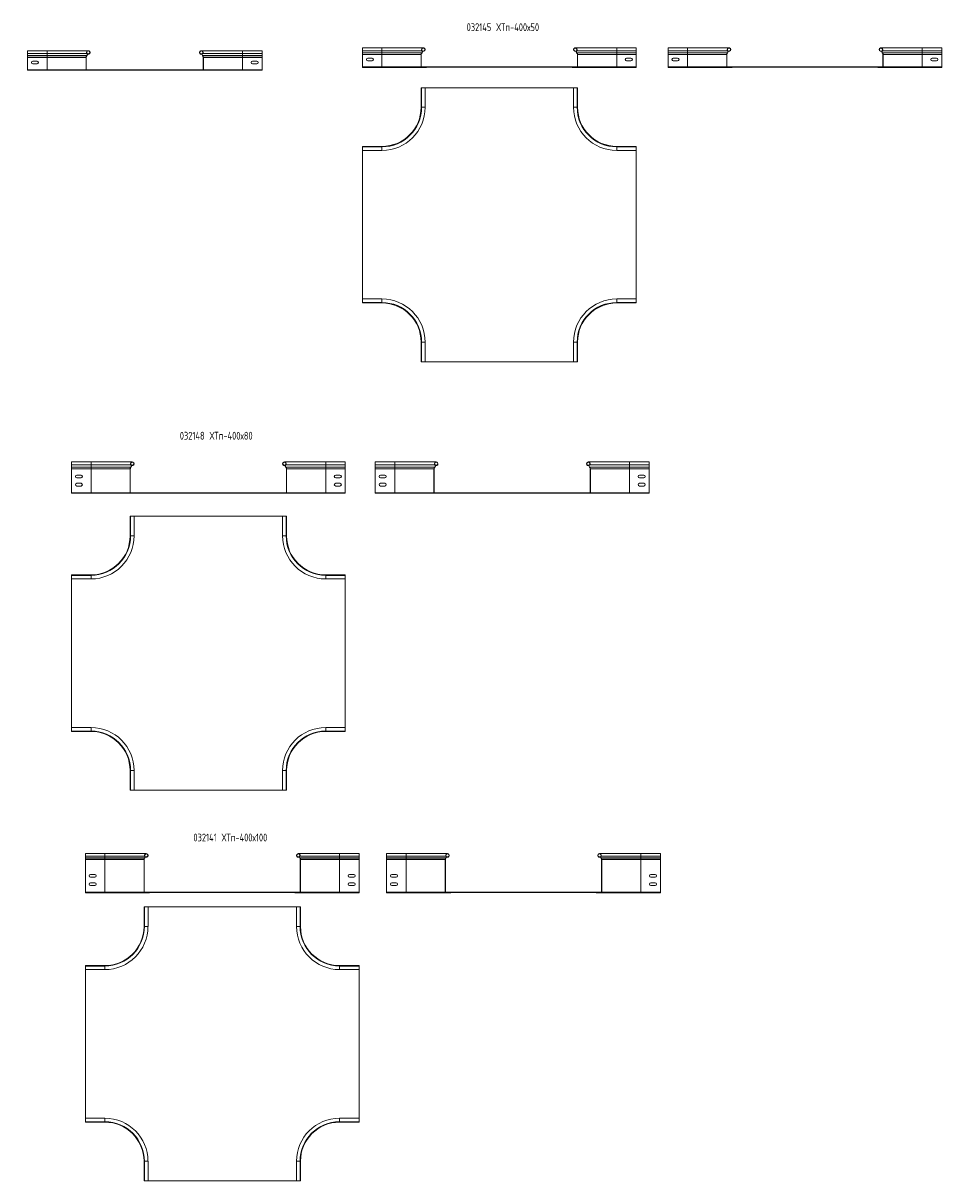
# Model space of a CAD drawing. Header units: millimetres. Extents: x -110 to 6455, y -3219 to 345.
# Tile 5 of 5: x 4106 to 6455, y -3219 to -261. Entities that reach past the tile are written whole.
import ezdxf

# ---------------------------------------------------------------- set-up
doc = ezdxf.new("R2010")
doc.units = ezdxf.units.MM
doc.styles.add('SLDTEXTSTYLE0', font='TXT', dxfattribs={"width": 0.7, "bigfont": 'bigfont'})

msp = doc.modelspace()

# ---------------------------------------------------------------- linework, layer by layer
at = {"color": 7, "linetype": 'Continuous', "lineweight": 15}
for p, q in [((5023.8, -324.1), (4973.8, -324.1)), ((4973.8, -331.5), (4973.8, -324.1)), ((5129.4, -324.1), (5023.8, -324.1)), ((5623.8, -324.1), (5518.1, -324.1)), ((5673.8, -324.1), (5623.8, -324.1)), ((5673.8, -331.5), (5673.8, -324.1)), ((5805.1, -324.1), (5755.1, -324.1)), ((5755.1, -331.5), (5755.1, -324.1)), ((5910.8, -324.1), (5805.1, -324.1)), ((6405.1, -324.1), (6299.4, -324.1)), ((6455.1, -324.1), (6405.1, -324.1)), ((6455.1, -331.5), (6455.1, -324.1)), ((4167.4, -331.3), (4117.4, -331.3)), ((4117.4, -338.7), (4117.4, -331.3)), ((4117.4, -338.7), (4167.4, -338.7)), ((4117.4, -344), (4117.4, -338.7)), ((4117.4, -344.4), (4117.4, -344)), ((4117.4, -344), (4167.4, -344)), ((4117.4, -344.4), (4167.4, -344.4)), ((4117.4, -348.5), (4117.4, -344.4)), ((4117.4, -379.8), (4117.4, -348.5)), ((4117.4, -348.5), (4167.4, -348.5)), ((4273, -331.3), (4167.4, -331.3)), ((4167.4, -344), (4167.4, -338.7)), ((4167.4, -338.7), (4269.5, -338.7)), ((4167.4, -344), (4269.4, -344)), ((4167.4, -344.4), (4167.4, -344)), ((4167.4, -348.5), (4167.4, -344.4)), ((4167.4, -344.4), (4269, -344.4)), ((4167.4, -348.5), (4267.4, -348.5)), ((4167.4, -379.8), (4167.4, -348.5)), ((4267.4, -379.8), (4267.4, -348.5)), ((4267.4, -348.5), (4267.9, -348.5)), ((4267.9, -379.8), (4267.9, -348.5)), ((4269, -344.4), (4269.4, -344)), ((4269, -344.4), (4269.4, -344.8)), ((4269.4, -344), (4269.8, -344.4)), ((4269.4, -344.8), (4269.8, -344.4)), ((4269.5, -338.7), (4270, -338.4)), ((4270.7, -339.6), (4274.4, -339.6)), ((4270.8, -340.1), (4274.6, -340.1)), ((4274.6, -340.1), (4274.4, -339.6)), ((4560.1, -340.1), (4560.3, -339.6)), ((4560.1, -340.1), (4563.9, -340.1)), ((4560.3, -339.6), (4564.1, -339.6)), ((4667.4, -331.3), (4561.7, -331.3)), ((4565.2, -338.7), (4564.8, -338.4)), ((4565.4, -344), (4565, -344.4)), ((4565.3, -344.8), (4565, -344.4)), ((4565.2, -338.7), (4667.4, -338.7)), ((4565.7, -344.4), (4565.3, -344.8)), ((4565.7, -344.4), (4565.4, -344)), ((4565.4, -344), (4667.4, -344)), ((4565.7, -344.4), (4667.4, -344.4)), ((4567.4, -348.5), (4566.8, -348.5)), ((4566.8, -379.8), (4566.8, -348.5)), ((4567.4, -379.8), (4567.4, -348.5)), ((4567.4, -348.5), (4667.4, -348.5)), ((4717.4, -331.3), (4667.4, -331.3)), ((4667.4, -344), (4667.4, -338.7)), ((4667.4, -338.7), (4717.4, -338.7)), ((4667.4, -344.4), (4667.4, -344)), ((4667.4, -344), (4717.4, -344)), ((4667.4, -348.5), (4667.4, -344.4)), ((4667.4, -344.4), (4717.4, -344.4)), ((4667.4, -379.8), (4667.4, -348.5)), ((4667.4, -348.5), (4717.4, -348.5)), ((4717.4, -338.7), (4717.4, -331.3)), ((4717.4, -344), (4717.4, -338.7)), ((4717.4, -344.4), (4717.4, -344)), ((4717.4, -348.5), (4717.4, -344.4)), ((4717.4, -379.8), (4717.4, -348.5)), ((4973.8, -331.5), (5023.8, -331.5)), ((4973.8, -336.8), (4973.8, -331.5)), ((4973.8, -336.8), (5023.8, -336.8)), ((4973.8, -337.2), (4973.8, -336.8)), ((4973.8, -337.2), (5023.8, -337.2)), ((4973.8, -341.3), (4973.8, -337.2)), ((4973.8, -372.6), (4973.8, -341.3)), ((4973.8, -341.3), (5023.8, -341.3)), ((4987.3, -350.6), (4998.3, -350.6)), ((5023.8, -331.5), (5125.9, -331.5)), ((5023.8, -336.8), (5023.8, -331.5)), ((5023.8, -337.2), (5023.8, -336.8)), ((5023.8, -336.8), (5125.7, -336.8)), ((5023.8, -341.3), (5023.8, -337.2)), ((5023.8, -337.2), (5125.4, -337.2)), ((5023.8, -372.6), (5023.8, -341.3)), ((5023.8, -341.3), (5123.8, -341.3)), ((5123.8, -341.3), (5124.3, -341.3)), ((5123.8, -372.6), (5123.8, -341.3)), ((5124.3, -372.6), (5124.3, -341.3)), ((5125.4, -337.2), (5125.7, -336.8)), ((5125.4, -337.2), (5125.8, -337.6)), ((5125.7, -336.8), (5126.1, -337.2)), ((5125.8, -337.6), (5126.1, -337.2)), ((5125.9, -331.5), (5126.4, -331.2)), ((5127.1, -332.4), (5130.8, -332.4)), ((5127.2, -332.9), (5131, -332.9)), ((5131, -332.9), (5130.8, -332.4)), ((5516.5, -332.9), (5516.7, -332.4)), ((5516.5, -332.9), (5520.3, -332.9)), ((5516.7, -332.4), (5520.4, -332.4)), ((5521.6, -331.5), (5521.2, -331.2)), ((5521.8, -336.8), (5521.4, -337.2)), ((5521.7, -337.6), (5521.4, -337.2)), ((5521.6, -331.5), (5623.8, -331.5)), ((5522.1, -337.2), (5521.7, -337.6)), ((5522.1, -337.2), (5521.8, -336.8)), ((5521.8, -336.8), (5623.8, -336.8)), ((5522.1, -337.2), (5623.8, -337.2)), ((5523.8, -341.3), (5523.2, -341.3)), ((5523.2, -372.6), (5523.2, -341.3)), ((5523.8, -372.6), (5523.8, -341.3)), ((5523.8, -341.3), (5623.8, -341.3)), ((5623.8, -336.8), (5623.8, -331.5)), ((5623.8, -331.5), (5673.8, -331.5)), ((5623.8, -337.2), (5623.8, -336.8)), ((5623.8, -336.8), (5673.8, -336.8)), ((5623.8, -341.3), (5623.8, -337.2)), ((5623.8, -337.2), (5673.8, -337.2)), ((5623.8, -372.6), (5623.8, -341.3)), ((5623.8, -341.3), (5673.8, -341.3)), ((5660.3, -350.6), (5649.3, -350.6)), ((5673.8, -336.8), (5673.8, -331.5)), ((5673.8, -337.2), (5673.8, -336.8)), ((5673.8, -341.3), (5673.8, -337.2)), ((5673.8, -372.6), (5673.8, -341.3)), ((5755.1, -331.5), (5805.1, -331.5)), ((5755.1, -336.8), (5755.1, -331.5)), ((5755.1, -336.8), (5805.1, -336.8)), ((5755.1, -337.2), (5755.1, -336.8)), ((5755.1, -337.2), (5805.1, -337.2)), ((5755.1, -341.3), (5755.1, -337.2)), ((5755.1, -372.6), (5755.1, -341.3)), ((5755.1, -341.3), (5805.1, -341.3)), ((5768.6, -350.6), (5779.6, -350.6)), ((5805.1, -331.5), (5907.3, -331.5)), ((5805.1, -336.8), (5805.1, -331.5)), ((5805.1, -337.2), (5805.1, -336.8)), ((5805.1, -336.8), (5907.1, -336.8)), ((5805.1, -337.2), (5906.7, -337.2)), ((5805.1, -341.3), (5805.1, -337.2)), ((5805.1, -341.3), (5905.1, -341.3)), ((5805.1, -372.6), (5805.1, -341.3)), ((5905.1, -372.6), (5905.1, -341.3)), ((5905.1, -341.3), (5905.6, -341.3)), ((5905.6, -372.6), (5905.6, -341.3)), ((5906.7, -337.2), (5907.1, -336.8)), ((5906.7, -337.2), (5907.1, -337.6)), ((5907.1, -336.8), (5907.5, -337.2)), ((5907.1, -337.6), (5907.5, -337.2)), ((5907.3, -331.5), (5907.7, -331.2)), ((5908.4, -332.4), (5912.2, -332.4)), ((5908.6, -332.9), (5912.4, -332.9)), ((5912.4, -332.9), (5912.2, -332.4)), ((6297.8, -332.9), (6298, -332.4)), ((6297.8, -332.9), (6301.6, -332.9)), ((6298, -332.4), (6301.8, -332.4)), ((6302.9, -331.5), (6302.5, -331.2)), ((6303.1, -336.8), (6302.7, -337.2)), ((6303, -337.6), (6302.7, -337.2)), ((6302.9, -331.5), (6405.1, -331.5)), ((6303.4, -337.2), (6303, -337.6)), ((6303.4, -337.2), (6303.1, -336.8)), ((6303.1, -336.8), (6405.1, -336.8)), ((6303.4, -337.2), (6405.1, -337.2)), ((6305.1, -341.3), (6304.5, -341.3)), ((6304.5, -372.6), (6304.5, -341.3)), ((6305.1, -372.6), (6305.1, -341.3)), ((6305.1, -341.3), (6405.1, -341.3)), ((6405.1, -336.8), (6405.1, -331.5)), ((6405.1, -331.5), (6455.1, -331.5)), ((6405.1, -337.2), (6405.1, -336.8)), ((6405.1, -336.8), (6455.1, -336.8)), ((6405.1, -341.3), (6405.1, -337.2)), ((6405.1, -337.2), (6455.1, -337.2)), ((6405.1, -372.6), (6405.1, -341.3)), ((6405.1, -341.3), (6455.1, -341.3)), ((6441.6, -350.6), (6430.6, -350.6)), ((6455.1, -336.8), (6455.1, -331.5)), ((6455.1, -337.2), (6455.1, -336.8)), ((6455.1, -341.3), (6455.1, -337.2)), ((6455.1, -372.6), (6455.1, -341.3)), ((4117.4, -381.3), (4117.4, -379.8)), ((4117.4, -379.8), (4167.4, -379.8)), ((4117.4, -381.3), (4167.4, -381.3)), ((4130.9, -357.8), (4141.9, -357.8)), ((4141.9, -364.8), (4130.9, -364.8)), ((4167.4, -379.8), (4267.4, -379.8)), ((4167.4, -381.3), (4167.4, -379.8)), ((4167.4, -381.3), (4268.9, -381.3)), ((4267.4, -379.8), (4267.9, -379.8)), ((4267.9, -380), (4268.9, -380)), ((4268.9, -380), (4268.9, -380.7)), ((4268.9, -380), (4565.9, -380)), ((4268.9, -380.7), (4565.9, -380.7)), ((4268.9, -381.3), (4268.9, -380.7)), ((4281.4, -380.7), (4268.9, -380.7)), ((4281.4, -381.3), (4268.9, -381.3)), ((4281.4, -381.3), (4281.4, -380.7)), ((4553.4, -380.7), (4565.9, -380.7)), ((4553.4, -381.3), (4553.4, -380.7)), ((4553.4, -381.3), (4565.9, -381.3)), ((4565.9, -380), (4565.9, -380.7)), ((4565.9, -380), (4566.8, -380)), ((4565.9, -381.3), (4565.9, -380.7)), ((4565.9, -381.3), (4667.4, -381.3)), ((4567.4, -379.8), (4566.8, -379.8)), ((4567.4, -379.8), (4667.4, -379.8)), ((4667.4, -381.3), (4667.4, -379.8)), ((4667.4, -379.8), (4717.4, -379.8)), ((4667.4, -381.3), (4717.4, -381.3)), ((4703.9, -357.8), (4692.9, -357.8)), ((4692.9, -364.8), (4703.9, -364.8)), ((4717.4, -381.3), (4717.4, -379.8)), ((4973.8, -372.6), (5023.8, -372.6)), ((4973.8, -374.1), (4973.8, -372.6)), ((4973.8, -374.1), (5023.8, -374.1)), ((4998.3, -357.6), (4987.3, -357.6)), ((5023.8, -372.6), (5123.8, -372.6)), ((5023.8, -374.1), (5023.8, -372.6)), ((5023.8, -374.1), (5125.3, -374.1)), ((5123.8, -372.6), (5124.3, -372.6)), ((5124.3, -372.8), (5125.3, -372.8)), ((5125.3, -372.8), (5125.3, -373.5)), ((5125.3, -372.8), (5522.3, -372.8)), ((5125.3, -374.1), (5125.3, -373.5)), ((5137.8, -373.5), (5125.3, -373.5)), ((5125.3, -373.5), (5522.3, -373.5)), ((5137.8, -374.1), (5125.3, -374.1)), ((5137.8, -374.1), (5137.8, -373.5)), ((5509.8, -373.5), (5522.3, -373.5)), ((5509.8, -374.1), (5509.8, -373.5)), ((5509.8, -374.1), (5522.3, -374.1)), ((5522.3, -372.8), (5522.3, -373.5)), ((5522.3, -372.8), (5523.2, -372.8)), ((5522.3, -374.1), (5522.3, -373.5)), ((5522.3, -374.1), (5623.8, -374.1)), ((5523.8, -372.6), (5523.2, -372.6)), ((5523.8, -372.6), (5623.8, -372.6)), ((5623.8, -374.1), (5623.8, -372.6)), ((5623.8, -372.6), (5673.8, -372.6)), ((5623.8, -374.1), (5673.8, -374.1)), ((5649.3, -357.6), (5660.3, -357.6)), ((5673.8, -374.1), (5673.8, -372.6)), ((5755.1, -372.6), (5805.1, -372.6)), ((5755.1, -374.1), (5755.1, -372.6)), ((5755.1, -374.1), (5805.1, -374.1)), ((5779.6, -357.6), (5768.6, -357.6)), ((5805.1, -374.1), (5805.1, -372.6)), ((5805.1, -372.6), (5905.1, -372.6)), ((5805.1, -374.1), (5906.6, -374.1)), ((5905.1, -372.6), (5905.6, -372.6)), ((5905.7, -372.8), (5906.6, -372.8)), ((5906.6, -372.8), (5906.6, -373.5)), ((5906.6, -372.8), (6303.6, -372.8)), ((5906.6, -374.1), (5906.6, -373.5)), ((5919.1, -373.5), (5906.6, -373.5)), ((5906.6, -373.5), (6303.6, -373.5)), ((5919.1, -374.1), (5906.6, -374.1)), ((5919.1, -374.1), (5919.1, -373.5)), ((6291.1, -374.1), (6291.1, -373.5)), ((6291.1, -373.5), (6303.6, -373.5)), ((6291.1, -374.1), (6303.6, -374.1)), ((6303.6, -372.8), (6303.6, -373.5)), ((6303.6, -372.8), (6304.5, -372.8)), ((6303.6, -374.1), (6303.6, -373.5)), ((6303.6, -374.1), (6405.1, -374.1)), ((6305.1, -372.6), (6304.5, -372.6)), ((6305.1, -372.6), (6405.1, -372.6)), ((6405.1, -374.1), (6405.1, -372.6)), ((6405.1, -372.6), (6455.1, -372.6)), ((6405.1, -374.1), (6455.1, -374.1)), ((6430.6, -357.6), (6441.6, -357.6)), ((6455.1, -374.1), (6455.1, -372.6)), ((5123.8, -425.9), (5123.8, -475.9)), ((5123.8, -425.9), (5124.9, -425.9)), ((5124.9, -425.9), (5124.9, -475.9)), ((5124.9, -425.9), (5134, -425.9)), ((5134, -475.9), (5134, -425.9)), ((5513.5, -425.9), (5134, -425.9)), ((5513.5, -425.9), (5513.5, -475.9)), ((5522.6, -425.9), (5513.5, -425.9)), ((5522.6, -475.9), (5522.6, -425.9)), ((5523.8, -425.9), (5522.6, -425.9)), ((5523.8, -475.9), (5523.8, -425.9)), ((4973.8, -575.9), (4973.8, -577)), ((5023.8, -575.9), (4973.8, -575.9)), ((5023.8, -577), (4973.8, -577)), ((4973.8, -577), (4973.8, -586.1)), ((4973.8, -586.1), (5023.8, -586.1)), ((4973.8, -586.1), (4973.8, -965.6)), ((5673.8, -575.9), (5623.8, -575.9)), ((5673.8, -577), (5623.8, -577)), ((5623.8, -586.1), (5673.8, -586.1)), ((5673.8, -575.9), (5673.8, -577)), ((5673.8, -577), (5673.8, -586.1)), ((5673.8, -965.6), (5673.8, -586.1)), ((5023.8, -965.6), (4973.8, -965.6)), ((4973.8, -974.7), (4973.8, -965.6)), ((4973.8, -974.7), (5023.8, -974.7)), ((4973.8, -975.9), (4973.8, -974.7)), ((4973.8, -975.9), (5023.8, -975.9)), ((5673.8, -965.6), (5623.8, -965.6)), ((5623.8, -974.7), (5673.8, -974.7)), ((5623.8, -975.9), (5673.8, -975.9)), ((5673.8, -974.7), (5673.8, -965.6)), ((5673.8, -975.9), (5673.8, -974.7)), ((5123.8, -1075.9), (5123.8, -1125.9)), ((5124.9, -1075.9), (5124.9, -1125.9)), ((5134, -1125.9), (5134, -1075.9)), ((5513.5, -1075.9), (5513.5, -1125.9)), ((5522.6, -1125.9), (5522.6, -1075.9)), ((5523.8, -1125.9), (5523.8, -1075.9)), ((5123.8, -1125.9), (5124.9, -1125.9)), ((5124.9, -1125.9), (5134, -1125.9)), ((5134, -1125.9), (5513.5, -1125.9)), ((5522.6, -1125.9), (5513.5, -1125.9)), ((5523.8, -1125.9), (5522.6, -1125.9)), ((4279.9, -1382.2), (4229.9, -1382.2)), ((4229.9, -1389.7), (4229.9, -1382.2)), ((4229.9, -1389.7), (4279.9, -1389.7)), ((4229.9, -1395), (4229.9, -1389.7)), ((4385.5, -1382.2), (4279.9, -1382.2)), ((4279.9, -1395), (4279.9, -1389.7)), ((4279.9, -1389.7), (4382, -1389.7)), ((4382, -1389.7), (4382.4, -1389.4)), ((4879.9, -1382.2), (4774.2, -1382.2)), ((4777.7, -1389.7), (4777.3, -1389.4)), ((4777.7, -1389.7), (4879.9, -1389.7)), ((4929.9, -1382.2), (4879.9, -1382.2)), ((4879.9, -1395), (4879.9, -1389.7)), ((4879.9, -1389.7), (4929.9, -1389.7)), ((4929.9, -1389.7), (4929.9, -1382.2)), ((4929.9, -1395), (4929.9, -1389.7)), ((5056.7, -1382.2), (5006.7, -1382.2)), ((5006.7, -1389.7), (5006.7, -1382.2)), ((5006.7, -1389.7), (5056.7, -1389.7)), ((5006.7, -1395), (5006.7, -1389.7)), ((5162.4, -1382.2), (5056.7, -1382.2)), ((5056.7, -1389.7), (5158.9, -1389.7)), ((5056.7, -1395), (5056.7, -1389.7)), ((5158.9, -1389.7), (5159.3, -1389.4)), ((5656.7, -1382.2), (5551.1, -1382.2)), ((5554.6, -1389.7), (5554.1, -1389.4)), ((5554.6, -1389.7), (5656.7, -1389.7)), ((5706.7, -1382.2), (5656.7, -1382.2)), ((5656.7, -1395), (5656.7, -1389.7)), ((5656.7, -1389.7), (5706.7, -1389.7)), ((5706.7, -1389.7), (5706.7, -1382.2)), ((5706.7, -1395), (5706.7, -1389.7)), ((4229.9, -1395), (4279.9, -1395)), ((4229.9, -1395.4), (4229.9, -1395)), ((4229.9, -1395.4), (4279.9, -1395.4)), ((4229.9, -1399.5), (4229.9, -1395.4)), ((4229.9, -1460.7), (4229.9, -1399.5)), ((4229.9, -1399.5), (4279.9, -1399.5)), ((4243.4, -1415.7), (4254.4, -1415.7)), ((4279.9, -1395.4), (4279.9, -1395)), ((4279.9, -1395), (4381.8, -1395)), ((4279.9, -1399.5), (4279.9, -1395.4)), ((4279.9, -1395.4), (4381.5, -1395.4)), ((4279.9, -1399.5), (4379.9, -1399.5)), ((4279.9, -1460.7), (4279.9, -1399.5)), ((4379.9, -1399.5), (4380.4, -1399.5)), ((4379.9, -1460.7), (4379.9, -1399.5)), ((4380.4, -1460.7), (4380.4, -1399.5)), ((4381.5, -1395.4), (4381.8, -1395)), ((4381.5, -1395.4), (4381.9, -1395.8)), ((4381.8, -1395), (4382.2, -1395.4)), ((4381.9, -1395.8), (4382.2, -1395.4)), ((4383.2, -1390.5), (4386.9, -1390.5)), ((4383.3, -1391.1), (4387.1, -1391.1)), ((4387.1, -1391.1), (4386.9, -1390.5)), ((4772.6, -1391.1), (4772.8, -1390.5)), ((4772.6, -1391.1), (4776.4, -1391.1)), ((4772.8, -1390.5), (4776.5, -1390.5)), ((4777.9, -1395), (4777.5, -1395.4)), ((4777.8, -1395.8), (4777.5, -1395.4)), ((4778.2, -1395.4), (4777.8, -1395.8)), ((4778.2, -1395.4), (4777.9, -1395)), ((4777.9, -1395), (4879.9, -1395)), ((4778.2, -1395.4), (4879.9, -1395.4)), ((4779.3, -1460.7), (4779.3, -1399.5)), ((4779.9, -1399.5), (4779.3, -1399.5)), ((4779.9, -1460.7), (4779.9, -1399.5)), ((4779.9, -1399.5), (4879.9, -1399.5)), ((4879.9, -1395.4), (4879.9, -1395)), ((4879.9, -1395), (4929.9, -1395)), ((4879.9, -1399.5), (4879.9, -1395.4)), ((4879.9, -1395.4), (4929.9, -1395.4)), ((4879.9, -1460.7), (4879.9, -1399.5)), ((4879.9, -1399.5), (4929.9, -1399.5)), ((4916.4, -1415.7), (4905.4, -1415.7)), ((4929.9, -1395.4), (4929.9, -1395)), ((4929.9, -1399.5), (4929.9, -1395.4)), ((4929.9, -1460.7), (4929.9, -1399.5)), ((5006.7, -1395), (5056.7, -1395)), ((5006.7, -1395.4), (5006.7, -1395)), ((5006.7, -1395.4), (5056.7, -1395.4)), ((5006.7, -1399.5), (5006.7, -1395.4)), ((5006.7, -1460.7), (5006.7, -1399.5)), ((5006.7, -1399.5), (5056.7, -1399.5)), ((5020.2, -1415.7), (5031.2, -1415.7)), ((5056.7, -1395), (5158.7, -1395)), ((5056.7, -1395.4), (5056.7, -1395)), ((5056.7, -1395.4), (5158.4, -1395.4)), ((5056.7, -1399.5), (5056.7, -1395.4)), ((5056.7, -1399.5), (5156.7, -1399.5)), ((5056.7, -1460.7), (5056.7, -1399.5)), ((5156.7, -1460.7), (5156.7, -1399.5)), ((5156.7, -1399.5), (5157.3, -1399.5)), ((5157.3, -1460.7), (5157.3, -1399.5)), ((5158.4, -1395.4), (5158.7, -1395)), ((5158.4, -1395.4), (5158.8, -1395.8)), ((5158.7, -1395), (5159.1, -1395.4)), ((5158.8, -1395.8), (5159.1, -1395.4)), ((5160, -1390.5), (5163.8, -1390.5)), ((5160.2, -1391.1), (5164, -1391.1)), ((5164, -1391.1), (5163.8, -1390.5)), ((5549.5, -1391.1), (5549.7, -1390.5)), ((5549.5, -1391.1), (5553.2, -1391.1)), ((5549.7, -1390.5), (5553.4, -1390.5)), ((5554.7, -1395), (5554.3, -1395.4)), ((5554.7, -1395.8), (5554.3, -1395.4)), ((5555.1, -1395.4), (5554.7, -1395)), ((5554.7, -1395), (5656.7, -1395)), ((5555.1, -1395.4), (5554.7, -1395.8)), ((5555.1, -1395.4), (5656.7, -1395.4)), ((5556.7, -1399.5), (5556.2, -1399.5)), ((5556.2, -1460.7), (5556.2, -1399.5)), ((5556.7, -1460.7), (5556.7, -1399.5)), ((5556.7, -1399.5), (5656.7, -1399.5)), ((5656.7, -1395.4), (5656.7, -1395)), ((5656.7, -1395), (5706.7, -1395)), ((5656.7, -1399.5), (5656.7, -1395.4)), ((5656.7, -1395.4), (5706.7, -1395.4)), ((5656.7, -1460.7), (5656.7, -1399.5)), ((5656.7, -1399.5), (5706.7, -1399.5)), ((5693.2, -1415.7), (5682.2, -1415.7)), ((5706.7, -1395.4), (5706.7, -1395)), ((5706.7, -1399.5), (5706.7, -1395.4)), ((5706.7, -1460.7), (5706.7, -1399.5)), ((4254.4, -1422.7), (4243.4, -1422.7)), ((4243.4, -1436.7), (4254.4, -1436.7)), ((4254.4, -1443.7), (4243.4, -1443.7)), ((4905.4, -1422.7), (4916.4, -1422.7)), ((4916.4, -1436.7), (4905.4, -1436.7)), ((4905.4, -1443.7), (4916.4, -1443.7)), ((5031.2, -1422.7), (5020.2, -1422.7)), ((5020.2, -1436.7), (5031.2, -1436.7)), ((5031.2, -1443.7), (5020.2, -1443.7)), ((5682.2, -1422.7), (5693.2, -1422.7)), ((5693.2, -1436.7), (5682.2, -1436.7)), ((5682.2, -1443.7), (5693.2, -1443.7)), ((4229.9, -1460.7), (4279.9, -1460.7)), ((4229.9, -1462.2), (4229.9, -1460.7)), ((4229.9, -1462.2), (4279.9, -1462.2)), ((4279.9, -1462.2), (4279.9, -1460.7)), ((4279.9, -1460.7), (4379.9, -1460.7)), ((4279.9, -1462.2), (4381.4, -1462.2)), ((4379.9, -1460.7), (4380.4, -1460.7)), ((4380.4, -1461), (4381.4, -1461)), ((4381.4, -1461), (4381.4, -1461.7)), ((4381.4, -1461), (4778.4, -1461)), ((4381.4, -1462.2), (4381.4, -1461.7)), ((4393.9, -1461.7), (4381.4, -1461.7)), ((4381.4, -1461.7), (4778.4, -1461.7)), ((4393.9, -1462.2), (4381.4, -1462.2)), ((4393.9, -1462.2), (4393.9, -1461.7)), ((4765.9, -1461.7), (4778.4, -1461.7)), ((4765.9, -1462.2), (4765.9, -1461.7)), ((4765.9, -1462.2), (4778.4, -1462.2)), ((4778.4, -1461), (4778.4, -1461.7)), ((4778.4, -1461), (4779.3, -1461)), ((4778.4, -1462.2), (4778.4, -1461.7)), ((4778.4, -1462.2), (4879.9, -1462.2)), ((4879.9, -1462.2), (4778.4, -1462.2)), ((4779.9, -1460.7), (4779.3, -1460.7)), ((4779.9, -1460.7), (4879.9, -1460.7)), ((4879.9, -1462.2), (4879.9, -1460.7)), ((4879.9, -1460.7), (4929.9, -1460.7)), ((4879.9, -1462.2), (4929.9, -1462.2)), ((4929.9, -1462.2), (4929.9, -1460.7)), ((5006.7, -1460.7), (5056.7, -1460.7)), ((5006.7, -1462.2), (5006.7, -1460.7)), ((5006.7, -1462.2), (5056.7, -1462.2)), ((5056.7, -1462.2), (5056.7, -1460.7)), ((5056.7, -1460.7), (5156.7, -1460.7)), ((5056.7, -1462.2), (5158.2, -1462.2)), ((5156.7, -1460.7), (5157.3, -1460.7)), ((5157.3, -1461), (5158.2, -1461)), ((5158.2, -1461), (5158.2, -1461.7)), ((5158.2, -1461), (5555.2, -1461)), ((5170.7, -1461.7), (5158.2, -1461.7)), ((5158.2, -1462.2), (5158.2, -1461.7)), ((5158.2, -1461.7), (5555.2, -1461.7)), ((5170.7, -1462.2), (5158.2, -1462.2)), ((5170.7, -1462.2), (5170.7, -1461.7)), ((5542.7, -1461.7), (5555.2, -1461.7)), ((5542.7, -1462.2), (5542.7, -1461.7)), ((5542.7, -1462.2), (5555.2, -1462.2)), ((5555.2, -1461), (5555.2, -1461.7)), ((5555.2, -1461), (5556.2, -1461)), ((5555.2, -1462.2), (5555.2, -1461.7)), ((5555.2, -1462.2), (5656.7, -1462.2)), ((5556.7, -1460.7), (5556.2, -1460.7)), ((5556.7, -1460.7), (5656.7, -1460.7)), ((5656.7, -1462.2), (5656.7, -1460.7)), ((5656.7, -1460.7), (5706.7, -1460.7)), ((5656.7, -1462.2), (5706.7, -1462.2)), ((5706.7, -1462.2), (5706.7, -1460.7)), ((4379.9, -1520.7), (4379.9, -1570.7)), ((4379.9, -1520.7), (4381, -1520.7)), ((4381, -1520.7), (4381, -1570.7)), ((4381, -1520.7), (4390.1, -1520.7)), ((4390.1, -1570.7), (4390.1, -1520.7)), ((4769.6, -1520.7), (4390.1, -1520.7)), ((4769.6, -1520.7), (4769.6, -1570.7)), ((4778.7, -1520.7), (4769.6, -1520.7)), ((4778.7, -1570.7), (4778.7, -1520.7)), ((4779.9, -1520.7), (4778.7, -1520.7)), ((4779.9, -1570.7), (4779.9, -1520.7)), ((4279.9, -1670.7), (4229.9, -1670.7)), ((4229.9, -1670.7), (4229.9, -1671.8)), ((4279.9, -1671.8), (4229.9, -1671.8)), ((4229.9, -1671.8), (4229.9, -1680.9)), ((4229.9, -1680.9), (4279.9, -1680.9)), ((4229.9, -1680.9), (4229.9, -2060.5)), ((4929.9, -1670.7), (4879.9, -1670.7)), ((4929.9, -1671.8), (4879.9, -1671.8)), ((4879.9, -1680.9), (4929.9, -1680.9)), ((4929.9, -1670.7), (4929.9, -1671.8)), ((4929.9, -1671.8), (4929.9, -1680.9)), ((4929.9, -2060.5), (4929.9, -1680.9)), ((4279.9, -2060.5), (4229.9, -2060.5)), ((4229.9, -2069.6), (4229.9, -2060.5)), ((4229.9, -2069.6), (4279.9, -2069.6)), ((4229.9, -2070.7), (4229.9, -2069.6)), ((4929.9, -2060.5), (4879.9, -2060.5)), ((4879.9, -2069.6), (4929.9, -2069.6)), ((4929.9, -2069.6), (4929.9, -2060.5)), ((4929.9, -2070.7), (4929.9, -2069.6)), ((4229.9, -2070.7), (4279.9, -2070.7)), ((4879.9, -2070.7), (4929.9, -2070.7)), ((4379.9, -2170.7), (4379.9, -2220.7)), ((4381, -2170.7), (4381, -2220.7)), ((4390.1, -2220.7), (4390.1, -2170.7)), ((4769.6, -2170.7), (4769.6, -2220.7)), ((4778.7, -2220.7), (4778.7, -2170.7)), ((4779.9, -2220.7), (4779.9, -2170.7)), ((4379.9, -2220.7), (4381, -2220.7)), ((4381, -2220.7), (4390.1, -2220.7)), ((4390.1, -2220.7), (4769.6, -2220.7)), ((4778.7, -2220.7), (4769.6, -2220.7)), ((4779.9, -2220.7), (4778.7, -2220.7)), ((4315.4, -2382.8), (4265.4, -2382.8)), ((4265.4, -2389.6), (4265.4, -2382.8)), ((4265.4, -2389.6), (4315.4, -2389.6)), ((4265.4, -2394), (4265.4, -2389.6)), ((4265.4, -2394.4), (4265.4, -2394)), ((4265.4, -2394), (4315.4, -2394)), ((4265.4, -2394.4), (4315.4, -2394.4)), ((4265.4, -2397.9), (4265.4, -2394.4)), ((4421.1, -2382.8), (4315.4, -2382.8)), ((4315.4, -2389.6), (4417.2, -2389.6)), ((4315.4, -2394), (4315.4, -2389.6)), ((4315.4, -2394.4), (4315.4, -2394)), ((4315.4, -2394), (4416.9, -2394)), ((4315.4, -2397.9), (4315.4, -2394.4)), ((4315.4, -2394.4), (4416.6, -2394.4)), ((4416.6, -2394.4), (4416.9, -2394)), ((4416.6, -2394.4), (4417.1, -2394.7)), ((4416.9, -2394), (4417.3, -2394.3)), ((4417.1, -2394.7), (4417.3, -2394.3)), ((4417.2, -2389.6), (4417.6, -2389.3)), ((4418.2, -2391.1), (4422.5, -2391.1)), ((4418.2, -2391.6), (4422.7, -2391.6)), ((4422.7, -2391.6), (4422.5, -2391.1)), ((4808.2, -2391.6), (4808.4, -2391.1)), ((4808.2, -2391.6), (4812.6, -2391.6)), ((4808.4, -2391.1), (4812.7, -2391.1)), ((4915.4, -2382.8), (4809.8, -2382.8)), ((4813.7, -2389.6), (4813.2, -2389.3)), ((4814, -2394), (4813.5, -2394.3)), ((4813.8, -2394.7), (4813.5, -2394.3)), ((4813.7, -2389.6), (4915.4, -2389.6)), ((4814.3, -2394.4), (4813.8, -2394.7)), ((4814.3, -2394.4), (4814, -2394)), ((4814, -2394), (4915.4, -2394)), ((4814.3, -2394.4), (4915.4, -2394.4)), ((4965.4, -2382.8), (4915.4, -2382.8)), ((4915.4, -2394), (4915.4, -2389.6)), ((4915.4, -2389.6), (4965.4, -2389.6)), ((4915.4, -2394.4), (4915.4, -2394)), ((4915.4, -2394), (4965.4, -2394)), ((4915.4, -2397.9), (4915.4, -2394.4)), ((4915.4, -2394.4), (4965.4, -2394.4)), ((4965.4, -2389.6), (4965.4, -2382.8)), ((4965.4, -2394), (4965.4, -2389.6)), ((4965.4, -2394.4), (4965.4, -2394)), ((4965.4, -2397.9), (4965.4, -2394.4)), ((5085.5, -2382.8), (5035.5, -2382.8)), ((5035.5, -2389.6), (5035.5, -2382.8)), ((5035.5, -2389.6), (5085.5, -2389.6)), ((5035.5, -2394), (5035.5, -2389.6)), ((5035.5, -2394), (5085.5, -2394)), ((5035.5, -2394.4), (5035.5, -2394)), ((5035.5, -2397.9), (5035.5, -2394.4)), ((5035.5, -2394.4), (5085.5, -2394.4)), ((5191.2, -2382.8), (5085.5, -2382.8)), ((5085.5, -2394), (5085.5, -2389.6)), ((5085.5, -2389.6), (5187.3, -2389.6)), ((5085.5, -2394), (5187, -2394)), ((5085.5, -2394.4), (5085.5, -2394)), ((5085.5, -2397.9), (5085.5, -2394.4)), ((5085.5, -2394.4), (5186.7, -2394.4)), ((5186.7, -2394.4), (5187, -2394)), ((5186.7, -2394.4), (5187.2, -2394.7)), ((5187, -2394), (5187.4, -2394.3)), ((5187.2, -2394.7), (5187.4, -2394.3)), ((5187.3, -2389.6), (5187.7, -2389.3)), ((5188.3, -2391.1), (5192.6, -2391.1)), ((5188.3, -2391.6), (5192.8, -2391.6)), ((5192.8, -2391.6), (5192.6, -2391.1)), ((5578.3, -2391.6), (5578.5, -2391.1)), ((5578.3, -2391.6), (5582.7, -2391.6)), ((5578.5, -2391.1), (5582.8, -2391.1)), ((5685.5, -2382.8), (5579.9, -2382.8)), ((5583.8, -2389.6), (5583.3, -2389.3)), ((5584.1, -2394), (5583.6, -2394.3)), ((5583.9, -2394.7), (5583.6, -2394.3)), ((5583.8, -2389.6), (5685.5, -2389.6)), ((5584.4, -2394.4), (5583.9, -2394.7)), ((5584.4, -2394.4), (5584.1, -2394)), ((5584.1, -2394), (5685.5, -2394)), ((5584.4, -2394.4), (5685.5, -2394.4)), ((5735.5, -2382.8), (5685.5, -2382.8)), ((5685.5, -2394), (5685.5, -2389.6)), ((5685.5, -2389.6), (5735.5, -2389.6)), ((5685.5, -2394.4), (5685.5, -2394)), ((5685.5, -2394), (5735.5, -2394)), ((5685.5, -2397.9), (5685.5, -2394.4)), ((5685.5, -2394.4), (5735.5, -2394.4)), ((5735.5, -2389.6), (5735.5, -2382.8)), ((5735.5, -2394), (5735.5, -2389.6)), ((5735.5, -2394.4), (5735.5, -2394)), ((5735.5, -2397.9), (5735.5, -2394.4)), ((4265.4, -2481.3), (4265.4, -2397.9)), ((4265.4, -2397.9), (4315.4, -2397.9)), ((4315.4, -2481.3), (4315.4, -2397.9)), ((4315.4, -2397.9), (4415.4, -2397.9)), ((4415.4, -2397.9), (4416, -2397.9)), ((4415.4, -2481.3), (4415.4, -2397.9)), ((4416, -2481.3), (4416, -2397.9)), ((4814.9, -2481.3), (4814.9, -2397.9)), ((4815.4, -2397.9), (4814.9, -2397.9)), ((4815.4, -2481.3), (4815.4, -2397.9)), ((4815.4, -2397.9), (4915.4, -2397.9)), ((4915.4, -2481.3), (4915.4, -2397.9)), ((4915.4, -2397.9), (4965.4, -2397.9)), ((4965.4, -2481.3), (4965.4, -2397.9)), ((5035.5, -2481.3), (5035.5, -2397.9)), ((5035.5, -2397.9), (5085.5, -2397.9)), ((5085.5, -2397.9), (5185.5, -2397.9)), ((5085.5, -2481.3), (5085.5, -2397.9)), ((5185.5, -2481.3), (5185.5, -2397.9)), ((5185.5, -2397.9), (5186.1, -2397.9)), ((5186.1, -2481.3), (5186.1, -2397.9)), ((5585.5, -2397.9), (5585, -2397.9)), ((5585, -2481.3), (5585, -2397.9)), ((5585.5, -2481.3), (5585.5, -2397.9)), ((5585.5, -2397.9), (5685.5, -2397.9)), ((5685.5, -2481.3), (5685.5, -2397.9)), ((5685.5, -2397.9), (5735.5, -2397.9)), ((5735.5, -2481.3), (5735.5, -2397.9)), ((4278.9, -2436.3), (4289.9, -2436.3)), ((4289.9, -2443.3), (4278.9, -2443.3)), ((4951.9, -2436.3), (4940.9, -2436.3)), ((4940.9, -2443.3), (4951.9, -2443.3)), ((5049, -2436.3), (5060, -2436.3)), ((5060, -2443.3), (5049, -2443.3)), ((5722, -2436.3), (5711, -2436.3)), ((5711, -2443.3), (5722, -2443.3)), ((4265.4, -2481.3), (4315.4, -2481.3)), ((4265.4, -2482.8), (4265.4, -2481.3)), ((4265.4, -2482.8), (4315.4, -2482.8)), ((4278.9, -2457.3), (4289.9, -2457.3)), ((4289.9, -2464.3), (4278.9, -2464.3)), ((4315.4, -2481.3), (4415.4, -2481.3)), ((4315.4, -2482.8), (4315.4, -2481.3)), ((4315.4, -2482.8), (4416.9, -2482.8)), ((4415.4, -2481.3), (4416, -2481.3)), ((4416, -2481.6), (4416.9, -2481.6)), ((4416.9, -2481.6), (4416.9, -2482.3)), ((4416.9, -2481.6), (4813.9, -2481.6)), ((4429.4, -2482.3), (4416.9, -2482.3)), ((4416.9, -2482.8), (4416.9, -2482.3)), ((4416.9, -2482.3), (4813.9, -2482.3)), ((4429.4, -2482.8), (4416.9, -2482.8)), ((4429.4, -2482.8), (4429.4, -2482.3)), ((4801.4, -2482.3), (4813.9, -2482.3)), ((4801.4, -2482.8), (4801.4, -2482.3)), ((4801.4, -2482.8), (4813.9, -2482.8)), ((4813.9, -2481.6), (4813.9, -2482.3)), ((4813.9, -2481.6), (4814.9, -2481.6)), ((4813.9, -2482.8), (4813.9, -2482.3)), ((4813.9, -2482.8), (4915.4, -2482.8)), ((4915.4, -2482.8), (4813.9, -2482.8)), ((4815.4, -2481.3), (4814.9, -2481.3)), ((4815.4, -2481.3), (4915.4, -2481.3)), ((4915.4, -2482.8), (4915.4, -2481.3)), ((4915.4, -2481.3), (4965.4, -2481.3)), ((4915.4, -2482.8), (4965.4, -2482.8)), ((4951.9, -2457.3), (4940.9, -2457.3)), ((4940.9, -2464.3), (4951.9, -2464.3)), ((4965.4, -2482.8), (4965.4, -2481.3)), ((5035.5, -2481.3), (5085.5, -2481.3)), ((5035.5, -2482.8), (5035.5, -2481.3)), ((5035.5, -2482.8), (5085.5, -2482.8)), ((5049, -2457.3), (5060, -2457.3)), ((5060, -2464.3), (5049, -2464.3)), ((5085.5, -2481.3), (5185.5, -2481.3)), ((5085.5, -2482.8), (5085.5, -2481.3)), ((5085.5, -2482.8), (5187, -2482.8)), ((5185.5, -2481.3), (5186.1, -2481.3)), ((5186.1, -2481.6), (5187, -2481.6)), ((5187, -2481.6), (5187, -2482.3)), ((5187, -2481.6), (5584, -2481.6)), ((5187, -2482.8), (5187, -2482.3)), ((5199.5, -2482.3), (5187, -2482.3)), ((5187, -2482.3), (5584, -2482.3)), ((5199.5, -2482.8), (5187, -2482.8)), ((5199.5, -2482.8), (5199.5, -2482.3)), ((5571.5, -2482.3), (5584, -2482.3)), ((5571.5, -2482.8), (5571.5, -2482.3)), ((5571.5, -2482.8), (5584, -2482.8)), ((5584, -2481.6), (5584, -2482.3)), ((5584, -2481.6), (5585, -2481.6)), ((5584, -2482.8), (5584, -2482.3)), ((5584, -2482.8), (5685.5, -2482.8)), ((5585.5, -2481.3), (5585, -2481.3)), ((5585.5, -2481.3), (5685.5, -2481.3)), ((5685.5, -2482.8), (5685.5, -2481.3)), ((5685.5, -2481.3), (5735.5, -2481.3)), ((5685.5, -2482.8), (5735.5, -2482.8)), ((5722, -2457.3), (5711, -2457.3)), ((5711, -2464.3), (5722, -2464.3)), ((5735.5, -2482.8), (5735.5, -2481.3)), ((4415.4, -2518.9), (4415.4, -2568.9)), ((4415.4, -2518.9), (4416.6, -2518.9)), ((4416.6, -2518.9), (4416.6, -2568.9)), ((4416.6, -2518.9), (4425.7, -2518.9)), ((4425.7, -2568.9), (4425.7, -2518.9)), ((4805.2, -2518.9), (4425.7, -2518.9)), ((4805.2, -2518.9), (4805.2, -2568.9)), ((4814.3, -2518.9), (4805.2, -2518.9)), ((4814.3, -2568.9), (4814.3, -2518.9)), ((4815.4, -2518.9), (4814.3, -2518.9)), ((4815.4, -2568.9), (4815.4, -2518.9)), ((4415.4, -2568.9), (4416.6, -2568.9)), ((4815.4, -2568.9), (4814.3, -2568.9)), ((4265.4, -2668.9), (4265.4, -2670)), ((4315.4, -2668.9), (4265.4, -2668.9)), ((4315.4, -2670), (4265.4, -2670)), ((4265.4, -2670), (4265.4, -2679.1)), ((4265.4, -2679.1), (4315.4, -2679.1)), ((4265.4, -2679.1), (4265.4, -3058.7)), ((4315.4, -2668.9), (4315.4, -2670)), ((4915.4, -2668.9), (4915.4, -2670)), ((4965.4, -2668.9), (4915.4, -2668.9)), ((4965.4, -2670), (4915.4, -2670)), ((4915.4, -2679.1), (4965.4, -2679.1)), ((4965.4, -2668.9), (4965.4, -2670)), ((4965.4, -2670), (4965.4, -2679.1)), ((4965.4, -3058.7), (4965.4, -2679.1)), ((4315.4, -3058.7), (4265.4, -3058.7)), ((4265.4, -3067.8), (4265.4, -3058.7)), ((4265.4, -3068.9), (4265.4, -3067.7)), ((4265.4, -3067.8), (4315.4, -3067.8)), ((4265.4, -3068.9), (4315.4, -3068.9)), ((4315.4, -3068.9), (4315.4, -3067.7)), ((4965.4, -3058.7), (4915.4, -3058.7)), ((4915.4, -3068.9), (4915.4, -3067.7)), ((4915.4, -3067.8), (4965.4, -3067.8)), ((4915.4, -3068.9), (4965.4, -3068.9)), ((4965.4, -3067.8), (4965.4, -3058.7)), ((4965.4, -3068.9), (4965.4, -3067.7)), ((4415.4, -3168.9), (4416.6, -3168.9)), ((4415.4, -3168.9), (4415.4, -3218.9)), ((4416.6, -3168.9), (4416.6, -3218.9)), ((4425.7, -3218.9), (4425.7, -3168.9)), ((4805.2, -3168.9), (4805.2, -3218.9)), ((4814.3, -3218.9), (4814.3, -3168.9)), ((4815.4, -3168.9), (4814.3, -3168.9)), ((4815.4, -3218.9), (4815.4, -3168.9)), ((4415.4, -3218.9), (4416.6, -3218.9)), ((4416.6, -3218.9), (4425.7, -3218.9)), ((4425.7, -3218.9), (4805.2, -3218.9)), ((4814.3, -3218.9), (4805.2, -3218.9)), ((4815.4, -3218.9), (4814.3, -3218.9))]:
    msp.add_line(p, q, dxfattribs=at)
at = {"color": 8, "linetype": 'Continuous', "lineweight": 15}
for p, q in [((5023.8, -331.5), (5023.8, -324.1)), ((5623.8, -331.5), (5623.8, -324.1)), ((5805.1, -331.5), (5805.1, -324.1)), ((6405.1, -331.5), (6405.1, -324.1)), ((4167.4, -338.7), (4167.4, -331.3)), ((4667.4, -338.7), (4667.4, -331.3)), ((5123.8, -475.9), (5124.9, -475.9)), ((5124.9, -475.9), (5134, -475.9)), ((5522.6, -475.9), (5513.5, -475.9)), ((5523.8, -475.9), (5522.6, -475.9)), ((5023.8, -575.9), (5023.8, -577)), ((5023.8, -577), (5023.8, -586.1)), ((5623.8, -575.9), (5623.8, -577)), ((5623.8, -577), (5623.8, -586.1)), ((5023.8, -974.7), (5023.8, -965.6)), ((5023.8, -975.9), (5023.8, -974.7)), ((5623.8, -974.7), (5623.8, -965.6)), ((5623.8, -975.9), (5623.8, -974.7)), ((5123.8, -1075.9), (5124.9, -1075.9)), ((5124.9, -1075.9), (5134, -1075.9)), ((5522.6, -1075.9), (5513.5, -1075.9)), ((5523.8, -1075.9), (5522.6, -1075.9)), ((4279.9, -1389.7), (4279.9, -1382.2)), ((4879.9, -1389.7), (4879.9, -1382.2)), ((5056.7, -1389.7), (5056.7, -1382.2)), ((5656.7, -1389.7), (5656.7, -1382.2)), ((4379.9, -1570.7), (4381, -1570.7)), ((4381, -1570.7), (4390.1, -1570.7)), ((4778.7, -1570.7), (4769.6, -1570.7)), ((4779.9, -1570.7), (4778.7, -1570.7)), ((4279.9, -1670.7), (4279.9, -1671.8)), ((4279.9, -1671.8), (4279.9, -1680.9)), ((4879.9, -1670.7), (4879.9, -1671.8)), ((4879.9, -1671.8), (4879.9, -1680.9)), ((4279.9, -2069.6), (4279.9, -2060.5)), ((4279.9, -2070.7), (4279.9, -2069.6)), ((4879.9, -2069.6), (4879.9, -2060.5)), ((4879.9, -2070.7), (4879.9, -2069.6)), ((4379.9, -2170.7), (4381, -2170.7)), ((4381, -2170.7), (4390.1, -2170.7)), ((4778.7, -2170.7), (4769.6, -2170.7)), ((4779.9, -2170.7), (4778.7, -2170.7)), ((4315.4, -2389.6), (4315.4, -2382.8)), ((4915.4, -2389.6), (4915.4, -2382.8)), ((5085.5, -2389.6), (5085.5, -2382.8)), ((5685.5, -2389.6), (5685.5, -2382.8)), ((4416.6, -2568.9), (4425.7, -2568.9)), ((4814.3, -2568.9), (4805.2, -2568.9)), ((4315.4, -2670), (4315.4, -2679.1)), ((4915.4, -2670), (4915.4, -2679.1)), ((4315.4, -3067.8), (4315.4, -3058.7)), ((4915.4, -3067.8), (4915.4, -3058.7)), ((4416.6, -3168.9), (4425.7, -3168.9)), ((4814.3, -3168.9), (4805.2, -3168.9))]:
    msp.add_line(p, q, dxfattribs=at)
at = {"color": 7, "linetype": 'Continuous', "lineweight": 15}
for centre, radius, start, end in [((5129.4, -328.6), 4.55, 290.35, 219.6825), ((5129.4, -328.6), 4, 290.35, 219.6825), ((5518.1, -328.6), 4.55, 320.3175, 249.65), ((5518.1, -328.6), 4, 320.3175, 249.65), ((5910.8, -328.6), 4.55, 290.35, 219.6825), ((5910.8, -328.6), 4, 290.35, 219.6825), ((6299.4, -328.6), 4.55, 320.3175, 249.65), ((6299.4, -328.6), 4, 320.3175, 249.65), ((4273.4, -348.5), 6, 136.4642, 180), ((4273.4, -348.5), 5.45, 136.4642, 180), ((4273, -335.8), 4.55, 290.35, 219.6825), ((4273, -335.8), 4, 290.35, 219.6825), ((4266.5, -341.3), 4, 316.4642, 39.6825), ((4266.5, -341.3), 4.55, 316.4642, 39.6825), ((4561.7, -335.8), 4.55, 320.3175, 249.65), ((4561.7, -335.8), 4, 320.3175, 249.65), ((4568.3, -341.3), 4.55, 140.3175, 223.5358), ((4568.3, -341.3), 4, 140.3175, 223.5358), ((4561.4, -348.5), 5.45, 360, 43.5358), ((4561.4, -348.5), 6, 360, 43.5358), ((4987.3, -354.1), 3.5, 90, 270), ((4998.3, -354.1), 3.5, 270, 90), ((5129.8, -341.3), 6, 136.4642, 180), ((5129.8, -341.3), 5.45, 136.4642, 180), ((5122.8, -334.1), 4, 316.4642, 39.6825), ((5122.8, -334.1), 4.55, 316.4642, 39.6825), ((5524.7, -334.1), 4.55, 140.3175, 223.5358), ((5524.7, -334.1), 4, 140.3175, 223.5358), ((5517.8, -341.3), 5.45, 360, 43.5358), ((5517.8, -341.3), 6, 360, 43.5358), ((5649.3, -354.1), 3.5, 90, 270), ((5660.3, -354.1), 3.5, 270, 90), ((5768.6, -354.1), 3.5, 90, 270), ((5779.6, -354.1), 3.5, 270, 90), ((5911.1, -341.3), 6, 136.4642, 180), ((5911.1, -341.3), 5.45, 136.4642, 180), ((5904.2, -334.1), 4, 316.4642, 39.6825), ((5904.2, -334.1), 4.55, 316.4642, 39.6825), ((6306, -334.1), 4.55, 140.3175, 223.5358), ((6306, -334.1), 4, 140.3175, 223.5358), ((6299.1, -341.3), 5.45, 0, 43.5358), ((6299.1, -341.3), 6, 0, 43.5358), ((6430.6, -354.1), 3.5, 90, 270), ((6441.6, -354.1), 3.5, 270, 90), ((4130.9, -361.3), 3.5, 90, 270), ((4141.9, -361.3), 3.5, 270, 90), ((4268.9, -379.8), 1.5, 180, 270), ((4268.9, -379.8), 0.95, 180, 270), ((4565.9, -379.8), 0.95, 270, 0), ((4565.9, -379.8), 1.5, 270, 0), ((4692.9, -361.3), 3.5, 90, 270), ((4703.9, -361.3), 3.5, 270, 90), ((5125.3, -372.6), 1.5, 180, 270), ((5125.3, -372.6), 0.95, 180, 270), ((5522.3, -372.6), 0.95, 270, 0), ((5522.3, -372.6), 1.5, 270, 0), ((5906.6, -372.6), 1.5, 180, 270), ((5906.6, -372.6), 0.95, 180, 270), ((6303.6, -372.6), 0.95, 270, 0), ((6303.6, -372.6), 1.5, 270, 0), ((5023.8, -475.9), 101.1, 270, 0), ((5023.8, -475.9), 110.2, 270, 0), ((5023.8, -475.9), 100, 270, 0), ((5623.8, -475.9), 110.2, 180, 270), ((5623.8, -475.9), 101.1, 180, 270), ((5623.8, -475.9), 100, 180, 270), ((5023.8, -1075.9), 110.2, 0, 90), ((5023.8, -1075.9), 101.1, 0, 90), ((5023.8, -1075.9), 100, 0, 90), ((5623.8, -1075.9), 110.2, 90, 180), ((5623.8, -1075.9), 101.1, 90, 180), ((5623.8, -1075.9), 100, 90, 180), ((4385.5, -1386.8), 4.55, 290.35, 219.6825), ((4385.5, -1386.8), 4, 290.35, 219.6825), ((4378.9, -1392.3), 4, 316.4642, 39.6825), ((4378.9, -1392.3), 4.55, 316.4642, 39.6825), ((4774.2, -1386.8), 4.55, 320.3175, 249.65), ((4774.2, -1386.8), 4, 320.3175, 249.65), ((4780.8, -1392.3), 4.55, 140.3175, 223.5358), ((4780.8, -1392.3), 4, 140.3175, 223.5358), ((5162.4, -1386.8), 4.55, 290.35, 219.6825), ((5162.4, -1386.8), 4, 290.35, 219.6825), ((5155.8, -1392.3), 4, 316.4642, 39.6825), ((5155.8, -1392.3), 4.55, 316.4642, 39.6825), ((5551.1, -1386.8), 4.55, 320.3175, 249.65), ((5551.1, -1386.8), 4, 320.3175, 249.65), ((5557.6, -1392.3), 4.55, 140.3175, 223.5358), ((5557.6, -1392.3), 4, 140.3175, 223.5358), ((4243.4, -1419.2), 3.5, 90, 270), ((4254.4, -1419.2), 3.5, 270, 90), ((4385.9, -1399.5), 6, 136.4642, 180), ((4385.9, -1399.5), 5.45, 136.4642, 180), ((4773.9, -1399.5), 5.45, 0, 43.5358), ((4773.9, -1399.5), 6, 0, 43.5358), ((4905.4, -1419.2), 3.5, 90, 270), ((4916.4, -1419.2), 3.5, 270, 90), ((5020.2, -1419.2), 3.5, 90, 270), ((5031.2, -1419.2), 3.5, 270, 90), ((5162.7, -1399.5), 6, 136.4642, 180), ((5162.7, -1399.5), 5.45, 136.4642, 180), ((5550.7, -1399.5), 5.45, 0, 43.5358), ((5550.7, -1399.5), 6, 0, 43.5358), ((5682.2, -1419.2), 3.5, 90, 270), ((5693.2, -1419.2), 3.5, 270, 90), ((4243.4, -1440.2), 3.5, 90, 270), ((4254.4, -1440.2), 3.5, 270, 90), ((4905.4, -1440.2), 3.5, 90, 270), ((4916.4, -1440.2), 3.5, 270, 90), ((5020.2, -1440.2), 3.5, 90, 270), ((5031.2, -1440.2), 3.5, 270, 90), ((5682.2, -1440.2), 3.5, 90, 270), ((5693.2, -1440.2), 3.5, 270, 90), ((4381.4, -1460.7), 1.5, 180, 270), ((4381.4, -1460.7), 0.95, 180, 270), ((4778.4, -1460.7), 0.95, 270, 0), ((4778.4, -1460.7), 1.5, 270, 0), ((5158.2, -1460.7), 1.5, 180, 270), ((5158.2, -1460.7), 0.95, 180, 270), ((5555.2, -1460.7), 0.95, 270, 0), ((5555.2, -1460.7), 1.5, 270, 0), ((4279.9, -1570.7), 101.1, 270, 0), ((4279.9, -1570.7), 110.2, 270, 0), ((4279.9, -1570.7), 100, 270, 0), ((4879.9, -1570.7), 110.2, 180, 270), ((4879.9, -1570.7), 101.1, 180, 270), ((4879.9, -1570.7), 100, 180, 270), ((4279.9, -2170.7), 110.2, 0, 90), ((4279.9, -2170.7), 101.1, 0, 90), ((4879.9, -2170.7), 110.2, 90, 180), ((4879.9, -2170.7), 101.1, 90, 180), ((4279.9, -2170.7), 100, 0, 90), ((4879.9, -2170.7), 100, 90, 180), ((4421.4, -2397.9), 6, 143.6366, 180), ((4421.4, -2397.9), 5.45, 143.6366, 180), ((4421.1, -2387.4), 4.55, 290.35, 209.6394), ((4413.7, -2391.6), 4, 323.6366, 29.6394), ((4421.1, -2387.4), 4, 290.35, 209.6394), ((4413.7, -2391.6), 4.55, 323.6366, 29.6394), ((4809.8, -2387.4), 4.55, 330.3606, 249.65), ((4809.8, -2387.4), 4, 330.3606, 249.65), ((4817.2, -2391.6), 4.55, 150.3606, 216.3634), ((4817.2, -2391.6), 4, 150.3606, 216.3634), ((4809.4, -2397.9), 5.45, 0, 36.3634), ((4809.4, -2397.9), 6, 0, 36.3634), ((5191.5, -2397.9), 6, 143.6366, 180), ((5191.5, -2397.9), 5.45, 143.6366, 180), ((5191.2, -2387.4), 4.55, 290.35, 209.6394), ((5183.8, -2391.6), 4, 323.6366, 29.6394), ((5191.2, -2387.4), 4, 290.35, 209.6394), ((5183.8, -2391.6), 4.55, 323.6366, 29.6394), ((5579.9, -2387.4), 4.55, 330.3606, 249.65), ((5579.9, -2387.4), 4, 330.3606, 249.65), ((5587.3, -2391.6), 4.55, 150.3606, 216.3634), ((5587.3, -2391.6), 4, 150.3606, 216.3634), ((5579.5, -2397.9), 5.45, 0, 36.3634), ((5579.5, -2397.9), 6, 0, 36.3634), ((4278.9, -2439.8), 3.5, 90, 270), ((4289.9, -2439.8), 3.5, 270, 90), ((4940.9, -2439.8), 3.5, 90, 270), ((4951.9, -2439.8), 3.5, 270, 90), ((5049, -2439.8), 3.5, 90, 270), ((5060, -2439.8), 3.5, 270, 90), ((5711, -2439.8), 3.5, 90, 270), ((5722, -2439.8), 3.5, 270, 90), ((4278.9, -2460.8), 3.5, 90, 270), ((4289.9, -2460.8), 3.5, 270, 90), ((4416.9, -2481.3), 1.5, 180, 270), ((4416.9, -2481.3), 0.95, 180, 270), ((4813.9, -2481.3), 0.95, 270, 0), ((4813.9, -2481.3), 1.5, 270, 0), ((4940.9, -2460.8), 3.5, 90, 270), ((4951.9, -2460.8), 3.5, 270, 90), ((5049, -2460.8), 3.5, 90, 270), ((5060, -2460.8), 3.5, 270, 90), ((5187, -2481.3), 1.5, 180, 270), ((5187, -2481.3), 0.95, 180, 270), ((5584, -2481.3), 0.95, 270, 0), ((5584, -2481.3), 1.5, 270, 0), ((5711, -2460.8), 3.5, 90, 270), ((5722, -2460.8), 3.5, 270, 90), ((4315.4, -2568.9), 101.1, 270, 0), ((4315.4, -2568.9), 110.2, 270, 0), ((4315.4, -2568.9), 100, 270, 0), ((4915.4, -2568.9), 110.2, 180, 270), ((4915.4, -2568.9), 101.1, 180, 270), ((4915.4, -2568.9), 100, 180, 270), ((4315.4, -3168.9), 110.2, 0, 90), ((4315.4, -3168.9), 101.1, 0, 90), ((4315.4, -3168.9), 100, 0, 90), ((4915.4, -3168.9), 110.2, 90, 180), ((4915.4, -3168.9), 101.1, 90, 180), ((4915.4, -3168.9), 100, 90, 180)]:
    msp.add_arc(centre, radius, start, end, dxfattribs=at)

# ---------------------------------------------------------------- texts
at = {"color": 7, "linetype": 'Continuous', "lineweight": 0, "char_height": 20, "attachment_point": 1, "style": 'SLDTEXTSTYLE0'}
for s, insert in [('032135 \\M+18456\\M+18453\\M+18481-300\\M+1848750', (3733, -261.3)), ('032145 \\M+18456\\M+18453\\M+18481-400\\M+1848750', (5240.2, -261.3)), ('032148 \\M+18456\\M+18453\\M+18481-400\\M+1848780', (4506.9, -1305.1)), ('032141 \\M+18456\\M+18453\\M+18481-400\\M+18487100', (4541.7, -2331.7))]:
    msp.add_mtext(s, dxfattribs=dict(at, insert=insert))

doc.saveas('drawing.dxf')
